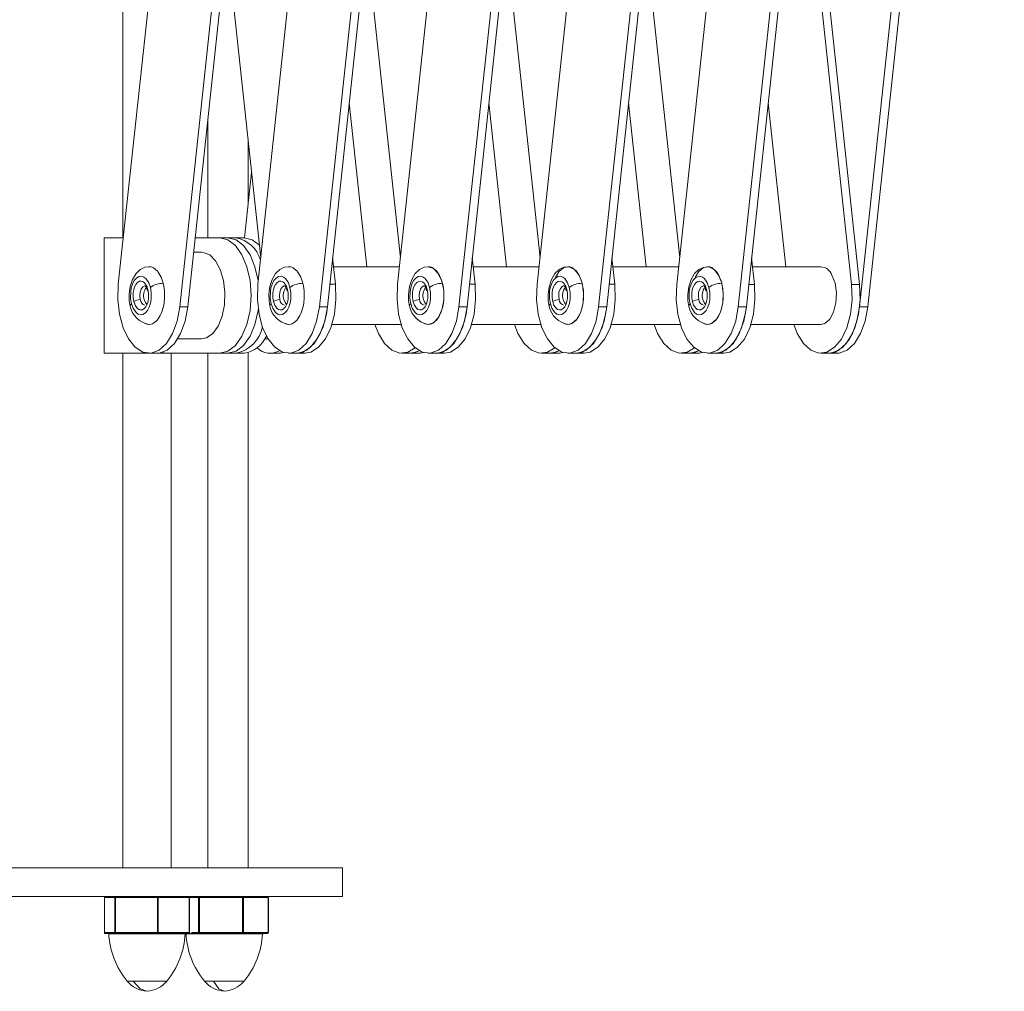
# Model space of a CAD drawing. Header units: millimetres. Extents: x -413 to 211, y -150 to 1311.
# Tile 3 of 9: x -29 to 73, y -150 to -49. Entities that reach past the tile are written whole.
import ezdxf

# ---------------------------------------------------------------- set-up
doc = ezdxf.new("R2010")
doc.units = ezdxf.units.MM

msp = doc.modelspace()

# ---------------------------------------------------------------- linework, layer by layer
at = {"color": 7, "linetype": 'Continuous', "lineweight": 15}
for p, q in [((-4.46, 58.67), (-18.97, -76.7)), ((10.05, 58.67), (-4.46, -76.7)), ((24.56, 58.67), (10.05, -76.7)), ((39.07, 58.67), (24.56, -76.7)), ((-12.59, -79.03), (1.92, 56.35)), ((-11.75, -79.03), (2.76, 56.35)), ((1.92, -79.03), (16.43, 56.34)), ((2.76, -79.03), (17.27, 56.34)), ((16.43, -79.03), (30.94, 56.34)), ((17.27, -79.03), (31.78, 56.34)), ((30.94, -79.03), (45.45, 56.34)), ((31.78, -79.03), (46.29, 56.34)), ((46.29, -79.03), (60.5, 53.59)), ((58.05, -79.03), (72.33, 54.2)), ((58.9, -79.03), (73.09, 53.43)), ((-18.49, 51.51), (-18.49, -71.87)), ((52.86, 52.01), (39.07, -76.71)), ((45.45, -79.03), (59.42, 51.33)), ((58.05, -76.71), (52.3, -22.98)), ((57.21, -76.71), (51.88, -26.9)), ((-7.69, -41.1), (-4.17, -73.95)), ((6.82, -41.1), (10.34, -73.95)), ((21.33, -41.1), (24.85, -73.95)), ((35.84, -41.1), (39.36, -73.95)), ((5.03, -57.82), (6.86, -74.87)), ((19.54, -57.82), (21.37, -74.87)), ((34.05, -57.83), (35.88, -74.87)), ((48.56, -57.82), (50.39, -74.87)), ((-9.67, -71.87), (-9.67, -59.61)), ((-5.46, -68.24), (-5.46, -61.89)), ((-5.12, -65.07), (-5.85, -71.87)), ((-20.44, -71.87), (-20.44, -83.87)), ((-20.44, -71.87), (-18.49, -71.87)), ((-10.99, -71.87), (-5.9, -71.87)), ((-10.32, -73.37), (-11.15, -73.37)), ((3.6, -76.7), (3.3, -73.95)), ((18.11, -76.7), (17.81, -73.95)), ((32.62, -76.7), (32.32, -73.95)), ((47.13, -76.71), (46.83, -73.95)), ((10.24, -74.87), (3.4, -74.87)), ((24.76, -74.87), (17.91, -74.87)), ((39.27, -74.87), (32.42, -74.87)), ((54.02, -74.87), (46.93, -74.87)), ((57.21, -76.71), (58.05, -76.71)), ((-12.59, -79.03), (-11.75, -79.03)), ((1.92, -79.03), (2.76, -79.03)), ((16.43, -79.03), (17.27, -79.03)), ((30.94, -79.03), (31.78, -79.03)), ((45.45, -79.03), (46.29, -79.03)), ((58.05, -79.03), (58.9, -79.03)), ((3.22, -80.87), (10.42, -80.87)), ((17.73, -80.87), (24.93, -80.87)), ((32.24, -80.87), (39.44, -80.87)), ((46.76, -80.87), (54.02, -80.87)), ((-12.79, -82.37), (-10.32, -82.37)), ((-3.75, -82.37), (-3.42, -82.37)), ((-5.9, -83.87), (-20.44, -83.87)), ((-18.49, -83.87), (-18.49, -137.35)), ((-13.49, -137.35), (-13.49, -83.87)), ((-9.67, -137.35), (-9.67, -83.87)), ((-5.46, -137.35), (-5.46, -83.81)), ((-3.18, -83.87), (-2.34, -83.87)), ((-1.27, -83.87), (0.41, -83.87)), ((10.49, -83.87), (12.17, -83.87)), ((13.24, -83.87), (14.92, -83.87)), ((25, -83.87), (26.68, -83.87)), ((27.75, -83.87), (29.43, -83.87)), ((39.51, -83.87), (41.2, -83.87)), ((42.26, -83.87), (43.94, -83.87)), ((54.02, -83.87), (55.71, -83.87)), ((-45.67, -137.35), (4.33, -137.35)), ((4.33, -140.35), (4.33, -137.35)), ((-45.67, -140.35), (4.33, -140.35)), ((-20.42, -140.45), (-20.42, -144.1)), ((-20.42, -144.1), (-20.42, -140.45)), ((-20.42, -140.45), (-3.37, -140.45)), ((-19.32, -144.1), (-19.32, -140.45)), ((-19.25, -144.1), (-19.25, -140.45)), ((-14.91, -144.1), (-14.91, -140.45)), ((-14.82, -144.1), (-14.82, -140.45)), ((-11.59, -140.45), (-11.59, -144.1)), ((-11.56, -144.1), (-11.56, -140.45)), ((-10.62, -144.1), (-10.62, -140.45)), ((-10.54, -144.1), (-10.54, -140.45)), ((-6.06, -144.1), (-6.06, -140.45)), ((-5.96, -144.1), (-5.96, -140.45)), ((-3.39, -140.45), (-3.39, -144.1)), ((-3.37, -144.1), (-3.37, -140.45)), ((-13.72, -144.1), (-20.42, -144.1)), ((-19.94, -144.2), (-20.32, -144.2)), ((-19.96, -144.2), (-19.6, -144.2)), ((-19.96, -144.2), (-19.96, -144.2)), ((-19.95, -144.21), (-19.96, -144.21)), ((-19.95, -144.21), (-19.95, -144.21)), ((-19.59, -144.21), (-19.95, -144.21)), ((-19.58, -144.2), (-19.6, -144.2)), ((-19.57, -144.21), (-19.59, -144.21)), ((-17.8, -144.2), (-19.58, -144.2)), ((-17.8, -144.21), (-19.57, -144.21)), ((-17.76, -144.2), (-17.8, -144.2)), ((-17.75, -144.21), (-17.8, -144.21)), ((-17.76, -144.2), (-16.36, -144.2)), ((-16.36, -144.21), (-17.75, -144.21)), ((-16.31, -144.2), (-16.36, -144.2)), ((-16.3, -144.21), (-16.36, -144.21)), ((-13.83, -144.2), (-16.31, -144.2)), ((-13.84, -144.21), (-16.3, -144.21)), ((-13.79, -144.21), (-13.84, -144.21)), ((-13.79, -144.2), (-13.83, -144.2)), ((-13.79, -144.2), (-12.74, -144.2)), ((-12.75, -144.21), (-13.79, -144.21)), ((-13.72, -144.1), (-11.56, -144.1)), ((-12.72, -144.21), (-12.75, -144.21)), ((-12.71, -144.2), (-12.74, -144.2)), ((-12.02, -144.21), (-12.72, -144.21)), ((-11.66, -144.2), (-12.71, -144.2)), ((-12.03, -144.21), (-12.03, -144.21)), ((-11.8, -144.21), (-11.81, -144.21)), ((-11.18, -144.21), (-11.8, -144.21)), ((-5.09, -144.1), (-11.38, -144.1)), ((-11.16, -144.2), (-11.19, -144.2)), ((-11.15, -144.21), (-11.18, -144.21)), ((-9.07, -144.2), (-11.16, -144.2)), ((-9.06, -144.21), (-11.15, -144.21)), ((-9.02, -144.2), (-9.07, -144.2)), ((-9.01, -144.21), (-9.06, -144.21)), ((-9.02, -144.2), (-7.57, -144.2)), ((-7.57, -144.21), (-9.01, -144.21)), ((-7.52, -144.2), (-7.57, -144.2)), ((-7.52, -144.21), (-7.57, -144.21)), ((-5.2, -144.2), (-7.52, -144.2)), ((-5.21, -144.21), (-7.52, -144.21)), ((-5.17, -144.21), (-5.21, -144.21)), ((-5.17, -144.2), (-5.2, -144.2)), ((-5.17, -144.2), (-4.34, -144.2)), ((-4.34, -144.21), (-5.17, -144.21)), ((-5.09, -144.1), (-3.37, -144.1)), ((-4.32, -144.2), (-4.34, -144.2)), ((-4.32, -144.21), (-4.34, -144.21)), ((-3.47, -144.2), (-4.32, -144.2))]:
    msp.add_line(p, q, dxfattribs=at)
at = {"color": 8, "linetype": 'Continuous', "lineweight": 15}
for p, q in [((3.01, -76.7), (3.6, -76.7)), ((17.52, -76.7), (18.11, -76.7)), ((32.03, -76.7), (32.62, -76.7)), ((46.54, -76.71), (47.13, -76.71)), ((-15.99, -83.86), (-15.99, -83.87)), ((-14.31, -83.87), (-14.31, -83.75)), ((-11.81, -144.21), (-11.93, -144.21)), ((-11.66, -144.2), (-11.19, -144.2)), ((-3.99, -144.21), (-4.32, -144.21)), ((-18.04, -149.14), (-13.94, -149.14)), ((-10.01, -149.14), (-5.91, -149.14))]:
    msp.add_line(p, q, dxfattribs=at)
at = {"color": 7, "linetype": 'Continuous', "lineweight": 15, "flags": 128}
for points in [[(-8.42, -83.87), (-7.58, -83.66), (-6.8, -83.06), (-6.12, -82.11), (-5.61, -80.87), (-5.28, -79.42), (-5.17, -77.87), (-5.28, -76.31), (-5.61, -74.87), (-6.12, -73.63), (-6.8, -72.67), (-7.58, -72.07), (-8.42, -71.87)], [(-7.58, -71.87), (-6.74, -72.07), (-5.96, -72.67), (-5.28, -73.63), (-4.77, -74.87), (-4.44, -76.31), (-4.43, -76.4)], [(-4.31, -72.64), (-5.06, -72.07), (-5.9, -71.87)], [(-10.32, -82.37), (-9.8, -82.26), (-9.15, -81.81), (-8.59, -81.04), (-8.18, -80.02), (-7.94, -78.82), (-7.89, -77.54), (-8.04, -76.29), (-8.37, -75.16), (-8.86, -74.26), (-9.47, -73.65), (-10.15, -73.38), (-10.32, -73.37)], [(-15.78, -74.87), (-16.22, -74.93), (-16.69, -75.16), (-17.13, -75.59), (-17.49, -76.2), (-17.74, -76.94), (-17.84, -77.71), (-17.83, -78.41), (-17.73, -78.99)], [(-14.31, -76.59), (-14.37, -76.37), (-14.45, -76.16), (-14.53, -75.96), (-14.62, -75.77), (-14.72, -75.6), (-14.83, -75.44), (-14.94, -75.3), (-15.07, -75.18), (-15.19, -75.08), (-15.32, -74.99), (-15.45, -74.93), (-15.59, -74.89), (-15.72, -74.87), (-15.79, -74.88)], [(-1.27, -74.87), (-1.71, -74.93), (-2.18, -75.16), (-2.62, -75.59), (-2.98, -76.2), (-3.23, -76.94), (-3.33, -77.71), (-3.31, -78.41), (-3.21, -78.99)], [(0.2, -76.59), (0.14, -76.37), (0.06, -76.16), (-0.02, -75.96), (-0.11, -75.77), (-0.21, -75.6), (-0.32, -75.44), (-0.43, -75.3), (-0.55, -75.18), (-0.68, -75.08), (-0.81, -74.99), (-0.94, -74.93), (-1.08, -74.89), (-1.21, -74.87), (-1.28, -74.88)], [(13.24, -74.87), (12.8, -74.93), (12.33, -75.16), (11.89, -75.59), (11.53, -76.2), (11.28, -76.94), (11.18, -77.71), (11.2, -78.41), (11.3, -78.99)], [(14.71, -76.59), (14.65, -76.37), (14.58, -76.16), (14.49, -75.96), (14.4, -75.77), (14.3, -75.6), (14.19, -75.44), (14.08, -75.3), (13.96, -75.18), (13.83, -75.08), (13.7, -74.99), (13.57, -74.93), (13.43, -74.89), (13.3, -74.87), (13.23, -74.88)], [(13.24, -80.87), (13.79, -80.69), (14.28, -80.17), (14.65, -79.37), (14.84, -78.39), (14.84, -77.35), (14.65, -76.37), (14.28, -75.57), (13.79, -75.05), (13.24, -74.87)], [(27.75, -74.87), (27.31, -74.93), (26.85, -75.16), (26.4, -75.59), (26.04, -76.2), (25.79, -76.95), (25.69, -77.71), (25.71, -78.41), (25.81, -78.99)], [(28.9, -75.74), (28.43, -75.15), (27.89, -74.88), (27.32, -74.97), (26.81, -75.41), (26.47, -76.01)], [(29.22, -76.6), (29.16, -76.37), (29.09, -76.16), (29, -75.96), (28.91, -75.77), (28.81, -75.6), (28.7, -75.44), (28.59, -75.3), (28.47, -75.18), (28.34, -75.08), (28.22, -75), (28.08, -74.93), (27.94, -74.89), (27.81, -74.87), (27.74, -74.88)], [(42.26, -74.87), (41.82, -74.94), (41.36, -75.16), (40.91, -75.59), (40.55, -76.21), (40.3, -76.95), (40.2, -77.71), (40.22, -78.41), (40.32, -78.99)], [(43.41, -75.74), (42.94, -75.15), (42.4, -74.88), (41.84, -74.97), (41.32, -75.42), (40.98, -76.01)], [(43.73, -76.6), (43.67, -76.38), (43.6, -76.16), (43.51, -75.96), (43.42, -75.77), (43.32, -75.6), (43.21, -75.44), (43.1, -75.3), (42.98, -75.18), (42.85, -75.08), (42.73, -75), (42.59, -74.93), (42.45, -74.89), (42.32, -74.87), (42.25, -74.88)], [(-18.97, -76.7), (-19.03, -78.27), (-18.86, -79.8), (-18.48, -81.21), (-17.92, -82.38), (-17.22, -83.25), (-16.41, -83.75), (-15.57, -83.85), (-14.74, -83.55), (-13.97, -82.85), (-13.34, -81.82), (-12.87, -80.52), (-12.59, -79.03)], [(-17.61, -78.72), (-17.69, -78.18), (-17.68, -77.46), (-17.62, -77.06), (-17.49, -76.67), (-17.31, -76.32), (-17.08, -76.06), (-16.83, -75.9), (-16.57, -75.87), (-16.33, -75.95), (-16.12, -76.1), (-15.81, -76.55), (-15.64, -77.02)], [(-17.36, -78.5), (-17.43, -78.1), (-17.42, -77.56), (-17.37, -77.26), (-17.27, -76.97), (-17.14, -76.71), (-16.97, -76.51), (-16.78, -76.39), (-16.58, -76.37), (-16.4, -76.43), (-16.24, -76.54), (-16.01, -76.88), (-15.89, -77.23)], [(-16.26, -80.73), (-16.25, -80.74), (-16.12, -80.8), (-15.98, -80.85), (-15.84, -80.87), (-15.57, -80.84), (-15.43, -80.8), (-15.3, -80.73), (-15.05, -80.54), (-14.93, -80.42), (-14.82, -80.28), (-14.61, -79.94), (-14.52, -79.75), (-14.44, -79.55), (-14.3, -79.11), (-14.25, -78.87), (-14.21, -78.64), (-14.16, -78.14), (-14.16, -77.88), (-14.16, -77.63), (-14.18, -77.38), (-14.21, -77.13), (-14.25, -76.89), (-14.31, -76.59)], [(-4.46, -76.7), (-4.52, -78.27), (-4.35, -79.8), (-3.97, -81.21), (-3.41, -82.38), (-2.71, -83.25), (-1.9, -83.75), (-1.06, -83.85), (-0.22, -83.55), (0.54, -82.85), (1.17, -81.82), (1.64, -80.52), (1.92, -79.03)], [(-3.09, -78.72), (-3.18, -78.18), (-3.17, -77.46), (-3.11, -77.06), (-2.98, -76.67), (-2.8, -76.32), (-2.57, -76.06), (-2.32, -75.9), (-2.06, -75.87), (-1.81, -75.95), (-1.6, -76.1), (-1.3, -76.55), (-1.13, -77.02)], [(-2.85, -78.5), (-2.92, -78.1), (-2.91, -77.56), (-2.86, -77.26), (-2.76, -76.97), (-2.63, -76.71), (-2.46, -76.51), (-2.27, -76.39), (-2.07, -76.37), (-1.89, -76.43), (-1.73, -76.54), (-1.5, -76.88), (-1.38, -77.23)], [(-1.75, -80.73), (-1.74, -80.74), (-1.61, -80.8), (-1.47, -80.85), (-1.33, -80.87), (-1.06, -80.84), (-0.92, -80.8), (-0.79, -80.73), (-0.54, -80.54), (-0.42, -80.42), (-0.31, -80.28), (-0.1, -79.94), (-0.01, -79.75), (0.07, -79.55), (0.21, -79.11), (0.26, -78.87), (0.3, -78.64), (0.35, -78.14), (0.35, -77.88), (0.35, -77.63), (0.33, -77.38), (0.3, -77.13), (0.26, -76.89), (0.2, -76.59)], [(0.41, -83.87), (1.04, -83.75), (1.84, -83.25), (2.55, -82.38), (3.11, -81.21), (3.49, -79.8), (3.65, -78.27), (3.6, -76.7)], [(10.05, -76.7), (9.99, -78.27), (10.16, -79.8), (10.54, -81.21), (11.1, -82.38), (11.8, -83.25), (12.61, -83.75), (13.45, -83.86), (14.29, -83.55), (15.05, -82.85), (15.68, -81.82), (16.16, -80.52), (16.43, -79.03)], [(11.42, -78.72), (11.33, -78.18), (11.34, -77.46), (11.41, -77.06), (11.53, -76.67), (11.71, -76.32), (11.94, -76.06), (12.19, -75.9), (12.45, -75.87), (12.7, -75.95), (12.91, -76.1), (13.21, -76.55), (13.38, -77.02)], [(11.66, -78.51), (11.59, -78.1), (11.6, -77.56), (11.65, -77.26), (11.75, -76.97), (11.88, -76.71), (12.05, -76.51), (12.24, -76.4), (12.44, -76.37), (12.62, -76.43), (12.78, -76.54), (13.01, -76.88), (13.13, -77.23)], [(12.76, -80.73), (12.77, -80.74), (12.91, -80.8), (13.04, -80.85), (13.18, -80.87), (13.45, -80.84), (13.59, -80.8), (13.72, -80.73), (13.97, -80.54), (14.09, -80.42), (14.21, -80.28), (14.41, -79.95), (14.5, -79.75), (14.58, -79.55), (14.72, -79.11), (14.77, -78.87), (14.81, -78.64), (14.86, -78.14), (14.86, -77.88), (14.86, -77.63), (14.84, -77.38), (14.81, -77.13), (14.77, -76.89), (14.71, -76.59)], [(14.92, -83.87), (15.55, -83.75), (16.35, -83.25), (17.06, -82.38), (17.62, -81.21), (18, -79.8), (18.16, -78.27), (18.11, -76.7)], [(24.56, -76.7), (24.5, -78.27), (24.67, -79.8), (25.05, -81.21), (25.61, -82.38), (26.31, -83.25), (27.12, -83.76), (27.96, -83.86), (28.8, -83.55), (29.56, -82.85), (30.19, -81.82), (30.67, -80.52), (30.94, -79.03)], [(25.93, -78.72), (25.84, -78.18), (25.85, -77.46), (25.92, -77.06), (26.04, -76.67), (26.22, -76.32), (26.45, -76.06), (26.7, -75.9), (26.96, -75.87), (27.21, -75.95), (27.42, -76.1), (27.72, -76.55), (27.89, -77.02)], [(26.17, -78.51), (26.1, -78.1), (26.11, -77.56), (26.16, -77.26), (26.26, -76.97), (26.39, -76.71), (26.56, -76.51), (26.75, -76.4), (26.95, -76.37), (27.13, -76.43), (27.29, -76.54), (27.52, -76.88), (27.64, -77.23)], [(27.27, -80.73), (27.28, -80.74), (27.42, -80.81), (27.55, -80.85), (27.69, -80.87), (27.96, -80.84), (28.1, -80.8), (28.23, -80.74), (28.48, -80.55), (28.6, -80.42), (28.72, -80.28), (28.92, -79.95), (29.01, -79.75), (29.09, -79.55), (29.23, -79.11), (29.28, -78.87), (29.32, -78.64), (29.37, -78.14), (29.37, -77.88), (29.37, -77.63), (29.35, -77.38), (29.32, -77.13), (29.28, -76.89), (29.22, -76.6)], [(27.75, -80.87), (28.17, -80.77), (28.68, -80.32), (29.08, -79.59), (29.32, -78.64), (29.37, -77.6), (29.22, -76.6), (28.9, -75.74)], [(29.43, -83.87), (30.06, -83.76), (30.86, -83.25), (31.57, -82.38), (32.13, -81.21), (32.51, -79.8), (32.67, -78.27), (32.62, -76.7)], [(39.07, -76.71), (39.01, -78.27), (39.18, -79.8), (39.56, -81.21), (40.12, -82.39), (40.82, -83.25), (41.63, -83.76), (42.47, -83.86), (43.31, -83.55), (44.07, -82.86), (44.71, -81.82), (45.18, -80.52), (45.45, -79.03)], [(40.44, -78.72), (40.35, -78.18), (40.36, -77.46), (40.43, -77.06), (40.55, -76.67), (40.73, -76.32), (40.96, -76.06), (41.21, -75.91), (41.47, -75.87), (41.72, -75.95), (41.93, -76.1), (42.23, -76.55), (42.4, -77.02)], [(40.68, -78.51), (40.62, -78.1), (40.62, -77.56), (40.67, -77.27), (40.77, -76.97), (40.9, -76.71), (41.07, -76.51), (41.26, -76.4), (41.46, -76.37), (41.64, -76.43), (41.8, -76.55), (42.03, -76.88), (42.15, -77.23)], [(41.78, -80.73), (41.79, -80.74), (41.93, -80.81), (42.06, -80.85), (42.2, -80.87), (42.47, -80.84), (42.61, -80.8), (42.74, -80.74), (42.99, -80.55), (43.11, -80.42), (43.23, -80.28), (43.43, -79.95), (43.52, -79.75), (43.6, -79.55), (43.74, -79.11), (43.79, -78.87), (43.83, -78.64), (43.88, -78.14), (43.88, -77.88), (43.88, -77.63), (43.86, -77.39), (43.83, -77.14), (43.79, -76.89), (43.73, -76.6)], [(42.26, -80.87), (42.68, -80.77), (43.19, -80.32), (43.59, -79.59), (43.83, -78.64), (43.88, -77.6), (43.73, -76.6), (43.41, -75.74)], [(43.94, -83.87), (44.57, -83.76), (45.37, -83.25), (46.08, -82.39), (46.64, -81.21), (47.02, -79.8), (47.18, -78.27), (47.13, -76.71)], [(51.21, -80.87), (51.58, -81.82), (52.22, -82.86), (52.98, -83.55), (53.81, -83.86), (54.66, -83.76), (55.46, -83.25), (56.17, -82.39), (56.73, -81.21), (57.1, -79.8), (57.27, -78.27), (57.21, -76.71)], [(54.02, -80.87), (54.45, -80.77), (54.96, -80.32), (55.36, -79.59), (55.6, -78.64), (55.64, -77.6), (55.5, -76.6), (55.17, -75.74)], [(54.87, -83.87), (55.5, -83.76), (56.3, -83.25), (57.01, -82.39), (57.57, -81.21), (57.94, -79.8), (58.11, -78.27), (58.05, -76.71)], [(-15.64, -77.02), (-15.55, -77.56), (-15.56, -78.27), (-15.63, -78.67), (-15.76, -79.07), (-15.94, -79.41), (-16.16, -79.68), (-16.42, -79.83), (-16.68, -79.87), (-16.92, -79.79), (-17.13, -79.63), (-17.44, -79.19), (-17.61, -78.72)], [(-15.89, -77.23), (-15.82, -77.64), (-15.83, -78.17), (-15.88, -78.47), (-15.97, -78.77), (-16.11, -79.03), (-16.28, -79.23), (-16.47, -79.34), (-16.67, -79.37), (-16.85, -79.31), (-17.01, -79.19), (-17.23, -78.86), (-17.36, -78.5)], [(-16.2, -76.87), (-16.1, -76.92), (-16.03, -77.04), (-15.95, -77.37)], [(-1.13, -77.02), (-1.04, -77.56), (-1.05, -78.28), (-1.12, -78.67), (-1.25, -79.07), (-1.43, -79.41), (-1.65, -79.68), (-1.91, -79.83), (-2.17, -79.87), (-2.41, -79.79), (-2.62, -79.63), (-2.93, -79.19), (-3.09, -78.72)], [(-1.38, -77.23), (-1.31, -77.64), (-1.32, -78.17), (-1.37, -78.47), (-1.46, -78.77), (-1.6, -79.03), (-1.77, -79.23), (-1.96, -79.34), (-2.16, -79.37), (-2.34, -79.31), (-2.49, -79.19), (-2.72, -78.86), (-2.85, -78.5)], [(-1.69, -76.87), (-1.59, -76.92), (-1.52, -77.04), (-1.44, -77.37)], [(13.38, -77.02), (13.47, -77.56), (13.46, -78.28), (13.39, -78.67), (13.27, -79.07), (13.08, -79.41), (12.86, -79.68), (12.6, -79.83), (12.34, -79.87), (12.1, -79.79), (11.89, -79.63), (11.58, -79.19), (11.42, -78.72)], [(13.13, -77.23), (13.2, -77.64), (13.19, -78.17), (13.14, -78.47), (13.05, -78.77), (12.91, -79.03), (12.74, -79.23), (12.55, -79.34), (12.36, -79.37), (12.17, -79.31), (12.02, -79.19), (11.79, -78.86), (11.66, -78.51)], [(12.82, -76.87), (12.92, -76.92), (12.99, -77.04), (13.07, -77.37)], [(27.89, -77.02), (27.98, -77.56), (27.97, -78.28), (27.9, -78.67), (27.78, -79.07), (27.6, -79.42), (27.37, -79.68), (27.11, -79.83), (26.85, -79.87), (26.61, -79.79), (26.4, -79.63), (26.09, -79.19), (25.93, -78.72)], [(27.64, -77.23), (27.71, -77.64), (27.7, -78.17), (27.65, -78.47), (27.56, -78.77), (27.42, -79.03), (27.25, -79.23), (27.06, -79.34), (26.87, -79.37), (26.68, -79.31), (26.53, -79.19), (26.3, -78.86), (26.17, -78.51)], [(27.33, -76.87), (27.43, -76.92), (27.5, -77.04), (27.58, -77.37)], [(42.4, -77.02), (42.49, -77.56), (42.48, -78.28), (42.41, -78.68), (42.29, -79.07), (42.11, -79.42), (41.88, -79.68), (41.62, -79.83), (41.36, -79.87), (41.12, -79.79), (40.91, -79.64), (40.61, -79.19), (40.44, -78.72)], [(42.15, -77.23), (42.22, -77.64), (42.21, -78.18), (42.16, -78.47), (42.07, -78.77), (41.93, -79.03), (41.76, -79.23), (41.57, -79.34), (41.38, -79.37), (41.19, -79.31), (41.04, -79.19), (40.81, -78.86), (40.68, -78.51)], [(41.84, -76.87), (41.94, -76.92), (42.01, -77.04), (42.09, -77.37)], [(-14.94, -83.87), (-14.73, -83.85), (-13.89, -83.55), (-13.13, -82.85), (-12.5, -81.82), (-12.03, -80.52), (-11.75, -79.03)], [(-4.43, -79.32), (-4.44, -79.42), (-4.77, -80.87), (-5.28, -82.11), (-5.96, -83.06), (-6.74, -83.66), (-7.58, -83.87)], [(-0.43, -83.87), (0.2, -83.75), (1, -83.25), (1.71, -82.38), (2.27, -81.21), (2.65, -79.8), (2.76, -79.03)], [(-0.43, -83.87), (-0.22, -83.85), (0.62, -83.55), (1.38, -82.85), (2.01, -81.82), (2.49, -80.52), (2.76, -79.03)], [(14.08, -83.87), (14.71, -83.75), (15.51, -83.25), (16.22, -82.38), (16.78, -81.21), (17.16, -79.8), (17.27, -79.03)], [(14.08, -83.87), (14.29, -83.86), (15.13, -83.55), (15.89, -82.85), (16.52, -81.82), (17, -80.52), (17.27, -79.03)], [(28.59, -83.87), (28.8, -83.86), (29.64, -83.55), (30.4, -82.85), (31.04, -81.82), (31.51, -80.52), (31.78, -79.03)], [(28.59, -83.87), (29.22, -83.76), (30.02, -83.25), (30.73, -82.38), (31.29, -81.21), (31.67, -79.8), (31.78, -79.03)], [(43.1, -83.87), (43.73, -83.76), (44.53, -83.25), (45.24, -82.39), (45.8, -81.21), (46.18, -79.8), (46.29, -79.03)], [(43.1, -83.87), (43.32, -83.86), (44.15, -83.55), (44.91, -82.86), (45.55, -81.82), (46.02, -80.52), (46.29, -79.03)], [(54.87, -83.87), (55.08, -83.86), (55.91, -83.55), (56.67, -82.86), (57.31, -81.82), (57.78, -80.52), (58.05, -79.03)], [(55.71, -83.87), (55.92, -83.86), (56.75, -83.55), (57.52, -82.86), (58.15, -81.82), (58.62, -80.52), (58.9, -79.03)], [(7.68, -80.87), (8.05, -81.82), (8.68, -82.85), (9.44, -83.55), (10.28, -83.85), (11.12, -83.75), (11.87, -83.31)], [(22.19, -80.87), (22.56, -81.82), (23.19, -82.85), (23.96, -83.55), (24.79, -83.86), (25.63, -83.75), (26.38, -83.31)], [(36.7, -80.87), (37.07, -81.82), (37.71, -82.85), (38.47, -83.55), (39.3, -83.86), (40.15, -83.76), (40.89, -83.31)], [(-2.34, -83.87), (-2.12, -83.85), (-1.8, -83.79)], [(11.33, -83.87), (11.96, -83.75), (12.29, -83.61)], [(11.33, -83.87), (11.55, -83.85), (12.29, -83.61)], [(12.17, -83.87), (12.39, -83.85), (12.71, -83.79)], [(25.84, -83.87), (26.48, -83.75), (26.8, -83.61)], [(25.84, -83.87), (26.06, -83.86), (26.8, -83.61)], [(26.68, -83.87), (26.9, -83.86), (27.22, -83.79)], [(40.35, -83.87), (40.99, -83.76), (41.31, -83.61)], [(40.35, -83.87), (40.57, -83.86), (41.31, -83.61)], [(41.2, -83.87), (41.41, -83.86), (41.73, -83.79)], [(-3.47, -140.35), (-3.45, -140.35), (-3.44, -140.36)], [(-20.32, -144.2), (-20.34, -144.2), (-20.36, -144.19)], [(-17.8, -144.2), (-17.8, -144.2), (-17.8, -144.2), (-17.8, -144.21), (-17.8, -144.21)], [(-14.89, -144.2), (-14.88, -144.2), (-14.86, -144.19)], [(-14.89, -144.2), (-14.89, -144.2), (-14.89, -144.2)], [(-13.83, -144.2), (-13.83, -144.2), (-13.83, -144.2), (-13.84, -144.21), (-13.84, -144.21)], [(-11.66, -144.2), (-11.64, -144.2), (-11.62, -144.19)], [(-9.07, -144.2), (-9.06, -144.2), (-9.06, -144.2), (-9.06, -144.21), (-9.06, -144.21)], [(-17.42, -149.14), (-16.69, -149.94), (-15.99, -150.2)], [(-9.08, -149.14), (-8.51, -149.94), (-7.96, -150.2)]]:
    msp.add_lwpolyline(points, dxfattribs=at)
at = {"color": 8, "linetype": 'Continuous', "lineweight": 15, "flags": 128}
for points in [[(-16.69, -78.29), (-16.75, -77.91), (-16.71, -77.53), (-16.6, -77.19), (-16.43, -76.96), (-16.23, -76.87), (-16.21, -76.87)], [(-15.95, -77.37), (-15.94, -77.3), (-15.89, -77.23)], [(-2.18, -78.29), (-2.23, -77.91), (-2.2, -77.53), (-2.09, -77.19), (-1.92, -76.96), (-1.72, -76.87), (-1.7, -76.87)], [(-1.44, -77.37), (-1.43, -77.3), (-1.38, -77.23)], [(12.33, -78.29), (12.28, -77.91), (12.31, -77.53), (12.42, -77.19), (12.59, -76.96), (12.79, -76.87), (12.81, -76.87)], [(13.07, -77.37), (13.08, -77.3), (13.13, -77.23)], [(26.84, -78.29), (26.79, -77.91), (26.82, -77.53), (26.93, -77.2), (27.1, -76.96), (27.3, -76.87), (27.32, -76.87)], [(27.58, -77.37), (27.59, -77.3), (27.64, -77.23)], [(41.35, -78.29), (41.3, -77.92), (41.33, -77.53), (41.44, -77.2), (41.61, -76.96), (41.81, -76.87), (41.84, -76.87)], [(42.09, -77.37), (42.1, -77.3), (42.15, -77.23)], [(-17.72, -78.99), (-17.73, -78.99), (-17.72, -78.85), (-17.61, -78.72)], [(-15.99, -78.79), (-16.15, -78.61), (-16.27, -78.29)], [(-3.21, -78.99), (-3.22, -78.99), (-3.21, -78.85), (-3.09, -78.72)], [(-1.48, -78.79), (-1.64, -78.61), (-1.76, -78.29)], [(11.3, -78.99), (11.3, -78.99), (11.3, -78.85), (11.42, -78.72)], [(13.03, -78.79), (12.87, -78.61), (12.75, -78.29)], [(25.81, -78.99), (25.81, -78.99), (25.81, -78.86), (25.93, -78.72)], [(27.54, -78.79), (27.38, -78.61), (27.26, -78.29)], [(40.32, -78.99), (40.32, -78.99), (40.32, -78.86), (40.44, -78.72)], [(42.05, -78.79), (41.89, -78.61), (41.77, -78.29)]]:
    msp.add_lwpolyline(points, dxfattribs=at)
at = {"color": 7, "linetype": 'Continuous', "lineweight": 15}
for centre, radius, start, end in [((-7.34, -75.11), 3.29, 16.813, 79.5061), ((53.92, -76.2), 1.33, 19.8948, 85.4588), ((-14.31, -78.91), 2.31, 90.1086, 125.276), ((0.2, -78.91), 2.31, 90.1086, 125.276), ((14.71, -78.91), 2.31, 90.1086, 125.276), ((29.22, -78.91), 2.31, 90.1086, 125.276), ((43.73, -78.91), 2.31, 90.1086, 125.276), ((-14.86, -77.87), 1.48, 143.8714, 196.6276), ((-0.35, -77.87), 1.48, 143.8714, 196.6276), ((14.16, -77.87), 1.48, 143.8714, 196.6276), ((28.67, -77.87), 1.48, 143.8714, 196.6276), ((43.18, -77.87), 1.48, 143.8714, 196.6276), ((-16.69, -79.45), 1.16, 90.1086, 125.276), ((-2.18, -79.45), 1.16, 90.1086, 125.276), ((12.33, -79.45), 1.16, 90.1086, 125.276), ((26.84, -79.45), 1.16, 90.1086, 125.276), ((41.35, -79.45), 1.16, 90.1086, 125.276), ((-15.38, -78.5), 2.4, 191.6065, 260.2627), ((-0.87, -78.5), 2.4, 191.6065, 260.2627), ((13.64, -78.5), 2.4, 191.6065, 260.2627), ((28.16, -78.51), 2.4, 191.6065, 260.2627), ((42.67, -78.51), 2.4, 191.6065, 260.2627), ((-7.43, -80.45), 3.49, 281.426, 349.0046), ((-6.4, -80.83), 3.08, 279.3144, 336.0096), ((-3.19, -81.92), 1.94, 225.9288, 299.8031), ((-20.32, -140.45), 0.0985, 90.8993, 180.8719), ((-19.22, -140.45), 0.0985, 90.8993, 180.8719), ((-19.14, -140.43), 0.114, 137.8307, 191.6611), ((-14.8, -140.43), 0.114, 137.8307, 191.6611), ((-14.91, -140.44), 0.0891, 351.6987, 78.0424), ((-11.68, -140.44), 0.0891, 351.6987, 78.0424), ((-11.66, -140.45), 0.0985, 359.1281, 89.1007), ((-10.53, -140.45), 0.0956, 92.9854, 182.7026), ((-10.24, -140.43), 0.302, 165.5788, 184.7162), ((-5.75, -140.43), 0.302, 165.5788, 184.7162), ((-6.06, -140.44), 0.0924, 354.9245, 83.8099), ((-3.48, -140.44), 0.0924, 354.9245, 83.8099), ((-3.47, -140.45), 0.0968, 359.2231, 74.3843), ((-20.32, -144.1), 0.101, 180.2906, 249.946), ((-19.95, -144.1), 0.0989, 179.2393, 263.9232), ((-19.96, -144.21), 0.01, 2.703, 84.9493), ((-19.96, -144.21), 0.00999, 2.6492, 89.9657), ((-11.64, -143.82), 8.33, 182.6881, 219.7329), ((-19.59, -144.1), 0.0988, 179.2335, 263.929), ((-19.6, -144.21), 0.00954, 359.7425, 82.0161), ((-19.58, -144.21), 0.0095, 359.7335, 87.1082), ((-19.22, -144.1), 0.0985, 179.1281, 269.1007), ((-19.14, -144.12), 0.114, 168.3389, 222.1693), ((-17.65, -144.12), 0.132, 171.0911, 216.934), ((-17.76, -144.21), 0.00985, 352.0635, 55.6144), ((-16.25, -144.12), 0.132, 171.0911, 216.934), ((-16.39, -144.21), 0.0318, 355.4824, 12.7061), ((-16.33, -144.21), 0.0302, 355.6519, 13.8516), ((-14.89, -144.15), 0.0532, 270.8239, 301.668), ((-20.34, -143.82), 8.33, 320.2671, 357.3119), ((-13.82, -144.11), 0.0929, 287.9879, 6.9611), ((-13.78, -144.21), 0.00905, 116.4313, 188.8025), ((-12.74, -144.21), 0.00943, 101.5781, 181.5216), ((-12.77, -144.11), 0.0928, 287.9257, 7.0233), ((-12.71, -144.21), 0.00915, 95.7375, 182.6599), ((-12.02, -144.21), 0.00999, 90.0343, 177.3508), ((-3.61, -143.82), 8.33, 182.6881, 219.7329), ((-11.82, -144.21), 0.00984, 1.8033, 89.1943), ((-11.68, -144.11), 0.0891, 281.9576, 8.3013), ((-11.66, -144.1), 0.103, 290.8413, 358.9221), ((-11.18, -144.1), 0.0967, 177.642, 261.6414), ((-11.19, -144.21), 0.00921, 357.0265, 78.2057), ((-11.16, -144.21), 0.00908, 356.7808, 83.5145), ((-10.53, -144.1), 0.0956, 177.2974, 267.0146), ((-10.24, -144.13), 0.302, 175.2838, 194.4212), ((-8.66, -144.12), 0.364, 176.5502, 192.3345), ((-9.03, -144.21), 0.0129, 352.781, 37.6154), ((-7.21, -144.12), 0.364, 176.5502, 192.3345), ((-7.54, -144.21), 0.0296, 164.3388, 182.9002), ((-7.49, -144.21), 0.022, 160.716, 185.944), ((-5.75, -144.13), 0.302, 175.2838, 194.4212), ((-6.06, -144.11), 0.0924, 276.1901, 5.0755), ((-12.31, -143.82), 8.33, 320.2671, 357.3119), ((-5.2, -144.21), 0.00873, 101.6188, 186.4137), ((-5.19, -144.11), 0.0945, 281.8582, 4.3426), ((-5.17, -144.21), 0.00898, 107.1586, 185.8055), ((-4.36, -144.11), 0.0944, 281.8221, 4.3787), ((-4.34, -144.21), 0.00971, 97.9069, 179.2443), ((-4.31, -144.21), 0.00956, 92.4547, 179.8572), ((-3.48, -144.11), 0.0924, 276.1901, 5.0755), ((-3.48, -144.1), 0.0956, 272.9854, 2.7026), ((-15.76, -147.23), 2.98, 219.8897, 265.5381), ((-16.22, -147.23), 2.98, 274.4619, 320.1103), ((-7.74, -147.25), 2.96, 219.769, 265.662), ((-8.18, -147.25), 2.96, 274.338, 320.231)]:
    msp.add_arc(centre, radius, start, end, dxfattribs=at)
at = {"color": 8, "linetype": 'Continuous', "lineweight": 15}
for centre, radius, start, end in [((-16.06, -78.25), 0.634, 183.8425, 257.2149), ((-1.55, -78.25), 0.634, 183.8425, 257.2149), ((12.96, -78.25), 0.634, 183.8425, 257.2149), ((27.47, -78.25), 0.634, 183.8425, 257.2149), ((41.98, -78.25), 0.634, 183.8425, 257.2149), ((-20.32, -144.1), 0.0999, 179.5302, 248.9521), ((-14.77, -144.12), 0.146, 172.3059, 212.306), ((-14.92, -144.11), 0.107, 306.8835, 3.5594), ((-11.81, -144.21), 0.00995, 2.1811, 75.9944)]:
    msp.add_arc(centre, radius, start, end, dxfattribs=at)

doc.saveas('drawing.dxf')
